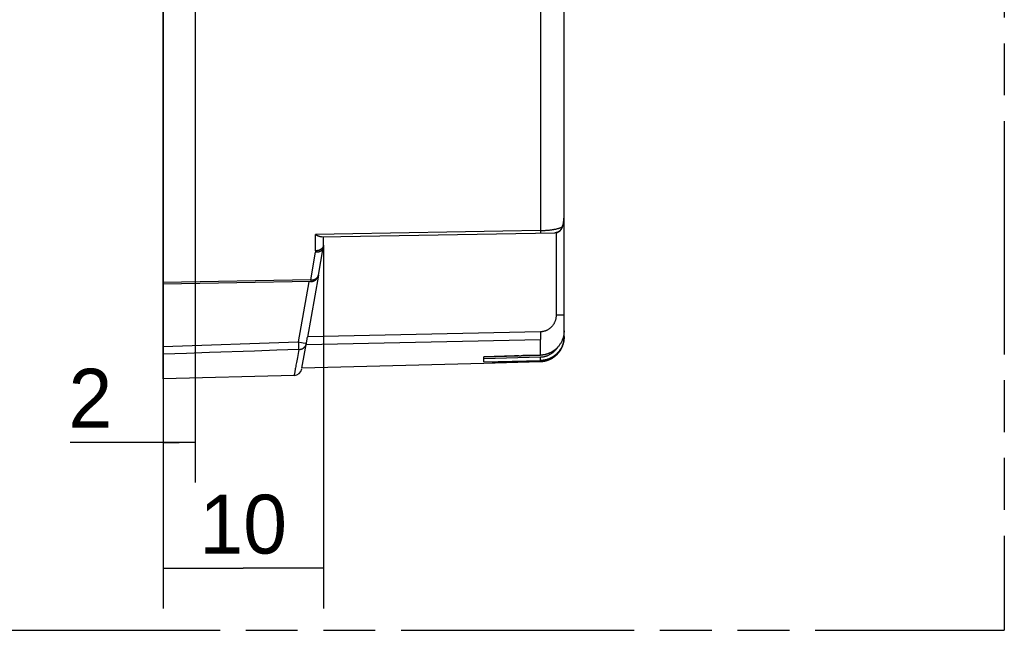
# Model space of a CAD drawing. Header units: millimetres. Extents: x 0 to 210, y 0 to 297.
# Tile 38 of 40: x 113 to 150, y 133 to 156. Entities that reach past the tile are written whole.
import ezdxf
from ezdxf.enums import TextEntityAlignment as Align

# ---------------------------------------------------------------- set-up
doc = ezdxf.new("R2010")
doc.units = ezdxf.units.MM
doc.header["$LTSCALE"] = 19.36
doc.linetypes.add('PHANTOM', pattern=[0.8, 0.45, -0.05, 0.1, -0.05, 0.1, -0.05])
doc.layers.get('0').update_dxf_attribs({"linetype": 'CONTINUOUS'})
doc.layers.add('DEFAULT_3', color=7, linetype='PHANTOM')
doc.layers.add('Z_DIM_2D', color=7, linetype='CONTINUOUS')
doc.styles.add('TEXTSTYLE_3', font='tridonic-metric-print-light.otf')
doc.dimstyles.new('DIMSTYLE_1', dxfattribs={"dimtxt": 2.2, "dimasz": 3.5, "dimexe": 1.5, "dimexo": 0, "dimgap": 0.55, "dimtad": 1, "dimlfac": 1.666667, "dimdsep": 46, "dimtxsty": 'TEXTSTYLE_3', "dimblk": '_FILLED', "dimblk1": '_FILLED', "dimblk2": '_FILLED', "dimcen": 0.09, "dimclrt": 5, "dimadec": 4, "dimazin": 2, "dimtp": 0.2, "dimtm": 0.2, "dimtfac": 1, "dimtofl": 0, "dimtmove": 0, "dimatfit": 3, "dimldrblk": '_FILLED', "dimfxl": 0, "dimtolj": 1, "dimarcsym": 0})
doc.dimstyles.new('DIMSTYLE_4', dxfattribs={"dimtxt": 2.2, "dimasz": 3.5, "dimexe": 1.5, "dimexo": 0, "dimgap": 0.55, "dimtad": 1, "dimlfac": 1.666667, "dimdsep": 46, "dimtxsty": 'TEXTSTYLE_3', "dimblk": '_FILLED', "dimblk1": '_FILLED', "dimblk2": '_FILLED', "dimcen": 0.09, "dimclrt": 5, "dimadec": 4, "dimazin": 2, "dimtp": 0.1, "dimtm": 0.1, "dimtfac": 1, "dimtofl": 0, "dimtmove": 0, "dimatfit": 3, "dimldrblk": '_FILLED', "dimfxl": 0, "dimtolj": 1, "dimarcsym": 0})

# ---------------------------------------------------------------- blocks, each defined once
blk = doc.blocks.new('*D4')
at = {"layer": 'Z_DIM_2D', "color": 2, "linetype": 'Continuous', "transparency": 16777216}
for p, q in [((124.057, 147.291), (124.057, 133.712)), ((118.057, 143.496), (118.057, 133.712)), ((118.057, 135.212), (121.057, 135.212)), ((124.057, 135.212), (121.057, 135.212))]:
    blk.add_line(p, q, dxfattribs=at)
at = {"layer": 'Z_DIM_2D', "color": 5, "linetype": 'Continuous', "transparency": 16777216, "style": 'TEXTSTYLE_3'}
blk.add_text('10', height=2.2, dxfattribs=at).set_placement((121.057, 135.762), align=Align.CENTER)
blk = doc.blocks.new('_FILLED')
at = {"color": 0, "linetype": 'ByBlock'}
blk.add_solid([(0, 0), (-1, 0.125), (-1, -0.125)], dxfattribs=at)
blk = doc.blocks.new('_NONE')
blk = doc.blocks.new('*D8')
at = {"layer": 'Z_DIM_2D', "color": 2, "linetype": 'Continuous', "transparency": 16777216}
for p, q in [((118.057, 157.589), (118.057, 138.418)), ((119.257, 157.557), (119.257, 138.418)), ((118.657, 139.918), (114.58, 139.918)), ((118.057, 139.918), (118.657, 139.918)), ((119.257, 139.918), (118.657, 139.918))]:
    blk.add_line(p, q, dxfattribs=at)
at = {"layer": 'Z_DIM_2D', "color": 5, "linetype": 'Continuous', "transparency": 16777216, "style": 'TEXTSTYLE_3'}
blk.add_text('2', height=2.2, dxfattribs=at).set_placement((116.158, 140.468), align=Align.RIGHT)

msp = doc.modelspace()

# ---------------------------------------------------------------- linework, layer by layer
at = {"color": 7, "linetype": 'Continuous'}
for p, q in [((118.057336, 142.288406), (118.057336, 176.188406)), ((133.057336, 148.377021), (133.057321, 174.115935)), ((133.057336, 155.010411), (133.057341, 155.129504)), ((133.057208, 148.357423), (133.057336, 148.377021)), ((133.057336, 143.841191), (133.057336, 148.357423)), ((123.979149, 147.597041), (132.716894, 147.749559)), ((124.057336, 147.290899), (124.057336, 147.598406)), ((123.869252, 146.171727), (124.048251, 147.186881)), ((123.578906, 145.92386), (118.057336, 145.830048)), ((123.867686, 146.163579), (123.458858, 143.84659)), ((118.057314, 143.495733), (123.118094, 143.66989)), ((123.255068, 142.688517), (123.446358, 143.773536)), ((123.41116, 143.573707), (132.180891, 143.76425)), ((123.446358, 143.773536), (123.454612, 143.821958)), ((123.454612, 143.821958), (123.458858, 143.84659)), ((133.032852, 143.879388), (133.057336, 143.879388)), ((133.000532, 143.525982), (133.004946, 143.538084)), ((130.057335, 143.11499), (130.057297, 143.113198)), ((130.057299, 143.113156), (132.181442, 143.176203)), ((130.444816, 143.126489), (130.057335, 143.11499)), ((130.057337, 142.925756), (130.057336, 143.112131)), ((130.057336, 142.88259), (132.181012, 142.939919)), ((130.057337, 142.925756), (132.180896, 142.978428)), ((130.774538, 142.902079), (130.37333, 142.891215)), ((131.202417, 143.149058), (130.444816, 143.126489)), ((131.231702, 142.914411), (130.774538, 142.902079)), ((132.180897, 142.940043), (131.231702, 142.914411)), ((131.371223, 143.15393), (131.315114, 143.152243)), ((131.371223, 143.15393), (131.452094, 143.156258)), ((132.180893, 143.17765), (131.77867, 143.165917)), ((132.207627, 142.941192), (132.180896, 142.940074)), ((132.316208, 142.992122), (132.325758, 142.99388)), ((132.325758, 142.99388), (132.329375, 142.994574)), ((130.057336, 142.866637), (123.255087, 142.688513)), ((130.05733, 142.882606), (130.37333, 142.891215)), ((130.057336, 142.866637), (130.057336, 142.882568)), ((122.962443, 142.41685), (118.057336, 142.288406)), ((122.963639, 142.423638), (122.962443, 142.41685)), ((122.967225, 142.443998), (122.963639, 142.423638))]:
    msp.add_line(p, q, dxfattribs=at)
at = {"color": 9, "linetype": 'Continuous'}
for p, q in [((132.180896, 156.368925), (132.180881, 147.825709)), ((123.765189, 147.073756), (123.765189, 147.686219)), ((132.180692, 147.794514), (132.18052, 147.781312)), ((132.180812, 147.809346), (132.180692, 147.794514)), ((132.180881, 147.825709), (132.180812, 147.809346)), ((132.762572, 147.753873), (132.762572, 144.678805)), ((132.999798, 147.965977), (132.999111, 147.966017)), ((123.581662, 145.987411), (123.760629, 147.020699)), ((123.581662, 145.987411), (118.057337, 145.893727)), ((123.51534, 145.92278), (123.118094, 143.66989)), ((123.581662, 145.987411), (123.58149, 145.973047)), ((132.762572, 144.678805), (133.057336, 144.678805)), ((132.178274, 144.048552), (123.461027, 143.858954)), ((132.178274, 144.048551), (132.179043, 144.011302)), ((132.179043, 144.011302), (132.179505, 143.986753)), ((123.118085, 143.669892), (123.294428, 143.638745)), ((123.118094, 143.66989), (123.118944, 143.645242)), ((123.118944, 143.645242), (123.120729, 143.596579)), ((123.294428, 143.638745), (123.400066, 143.62022)), ((132.179505, 143.986753), (132.180114, 143.95078)), ((132.180114, 143.95078), (132.180538, 143.921935)), ((132.180538, 143.921935), (132.180881, 143.894452)), ((132.180881, 143.894452), (132.18114, 143.868625)), ((132.181006, 143.76857), (132.180891, 143.76425)), ((132.180896, 143.177669), (132.180896, 143.764308)), ((132.181105, 143.773281), (132.181006, 143.76857)), ((132.181227, 143.781234), (132.181105, 143.773281)), ((132.18114, 143.868625), (132.181312, 143.844733)), ((132.181317, 143.790223), (132.181227, 143.781234)), ((132.181312, 143.844733), (132.181394, 143.823033)), ((132.181387, 143.803757), (132.181317, 143.790223)), ((132.181394, 143.823033), (132.181387, 143.803757)), ((133.056975, 143.815935), (133.056939, 143.814733)), ((133.057336, 143.841191), (133.056975, 143.815935)), ((123.120729, 143.596579), (123.122583, 143.549884)), ((123.122583, 143.549884), (123.124456, 143.506421)), ((123.124456, 143.506421), (123.126299, 143.467338)), ((123.126299, 143.467338), (123.127632, 143.441536)), ((123.127632, 143.441536), (123.128898, 143.419218)), ((123.128898, 143.419218), (123.129696, 143.40643)), ((123.129696, 143.40643), (123.130451, 143.395411)), ((123.417781, 143.616826), (123.418709, 143.616567)), ((132.179823, 143.097976), (130.057336, 143.045324)), ((132.180526, 143.068559), (132.179823, 143.097976)), ((132.18096, 143.04625), (132.180526, 143.068559)), ((132.181018, 143.17714), (132.180893, 143.17765)), ((132.180896, 142.940074), (132.180896, 142.978439)), ((132.181011, 142.939919), (132.180897, 142.940043)), ((132.181262, 143.025938), (132.18096, 143.04625)), ((132.181394, 143.012524), (132.181262, 143.025938)), ((132.181435, 143.004615), (132.181394, 143.012524)), ((132.181438, 142.997624), (132.181435, 143.004615))]:
    msp.add_line(p, q, dxfattribs=at)
for points in [[(132.988803, 147.968442), (132.9968, 147.990381), (133.004465, 148.01345), (133.01179, 148.037763), (133.018661, 148.062962), (133.024936, 148.088538), (133.030779, 148.115033), (133.036268, 148.142878), (133.041287, 148.171925)], [(133.041287, 148.171925), (133.045332, 148.198749), (133.048738, 148.225261), (133.051535, 148.251379), (133.05375, 148.277301), (133.055421, 148.303368), (133.056544, 148.329082), (133.057158, 148.354019), (133.057208, 148.357423)], [(129.367009, 147.784657), (126.561774, 147.735691), (125.162401, 147.711019), (123.76519, 147.68622)], [(132.180896, 147.834432), (130.772871, 147.809443), (129.367009, 147.784657)], [(132.18052, 147.781312), (132.180299, 147.769827), (132.180171, 147.764753), (132.18003, 147.760136), (132.179878, 147.755984), (132.179715, 147.752304), (132.17954, 147.749101), (132.179355, 147.746381), (132.179159, 147.744149), (132.178953, 147.742408), (132.178738, 147.741161), (132.178513, 147.740411), (132.178278, 147.740158)], [(132.180896, 147.834432), (132.204146, 147.834884), (132.227576, 147.835436), (132.251153, 147.8361), (132.274908, 147.836884), (132.298853, 147.837802), (132.323009, 147.838868), (132.347607, 147.840101), (132.372007, 147.841507), (132.39541, 147.843025), (132.418578, 147.844684), (132.442131, 147.846558), (132.465636, 147.848619), (132.488803, 147.850837), (132.511843, 147.853223), (132.534853, 147.855792), (132.557854, 147.858538), (132.580948, 147.86147), (132.603974, 147.864587), (132.626849, 147.86788), (132.649455, 147.871353), (132.671687, 147.874999), (132.693456, 147.878813), (132.714663, 147.882778), (132.735274, 147.886883), (132.755193, 147.891107), (132.774533, 147.895438), (132.793318, 147.899862), (132.81169, 147.904398), (132.829819, 147.909085), (132.847553, 147.913911), (132.864983, 147.918904), (132.881569, 147.923961), (132.896612, 147.928839), (132.911009, 147.933786), (132.92549, 147.939111), (132.939406, 147.944621), (132.952242, 147.950094), (132.964609, 147.955773), (132.97689, 147.961905), (132.988803, 147.968442)], [(132.988733, 147.968455), (132.985416, 147.956955), (132.98166, 147.945608), (132.977474, 147.934432), (132.972863, 147.923443), (132.967833, 147.912654), (132.962394, 147.902085), (132.956555, 147.891756), (132.950323, 147.881676), (132.943699, 147.87185), (132.9367, 147.862306), (132.92934, 147.853064), (132.921632, 147.844139), (132.913589, 147.835546), (132.905225, 147.827299), (132.896553, 147.819411), (132.887587, 147.811893), (132.878343, 147.804758), (132.868833, 147.798016), (132.859074, 147.791678), (132.849079, 147.785752), (132.838863, 147.780247), (132.828443, 147.775173), (132.817834, 147.770537), (132.80706, 147.766349), (132.796148, 147.762619), (132.785102, 147.759347), (132.773932, 147.756536), (132.762659, 147.754191), (132.7513, 147.752318), (132.739873, 147.75092), (132.728399, 147.75), (132.716894, 147.749559)], [(132.999111, 147.966017), (132.998035, 147.966224), (132.996467, 147.966569), (132.994403, 147.967055), (132.991826, 147.967684), (132.988733, 147.968455)], [(123.765189, 147.073756), (123.765064, 147.064888), (123.764685, 147.056029), (123.764052, 147.047179), (123.763165, 147.03834), (123.762024, 147.029513), (123.760629, 147.020699)], [(124.04822, 147.186707), (124.046554, 147.17854), (124.044399, 147.170293), (124.041792, 147.162151), (124.038736, 147.154129), (124.035235, 147.146239), (124.031296, 147.138492), (124.026925, 147.130904), (124.022128, 147.123481), (124.016908, 147.116234), (124.011277, 147.109175), (124.005244, 147.102319), (123.998818, 147.095675), (123.992011, 147.089255), (123.984833, 147.083069), (123.977296, 147.077126), (123.96941, 147.071434), (123.961189, 147.066003), (123.952644, 147.060841), (123.94379, 147.055956), (123.93464, 147.051355), (123.925208, 147.047045), (123.915508, 147.043033), (123.905555, 147.039325), (123.895364, 147.035926), (123.884951, 147.032842), (123.874333, 147.030078), (123.863525, 147.027638), (123.852548, 147.025527), (123.841423, 147.023747), (123.830161, 147.022302), (123.818775, 147.021191), (123.807285, 147.020419), (123.795708, 147.019985), (123.784061, 147.019891), (123.772363, 147.020137), (123.760633, 147.020723)], [(124.057336, 147.290899), (124.057089, 147.282072), (124.056346, 147.273259), (124.055109, 147.264476), (124.05338, 147.255736), (124.051162, 147.247055), (124.048458, 147.238446), (124.045274, 147.229923), (124.041614, 147.221501), (124.037485, 147.213194), (124.032892, 147.205015), (124.027844, 147.196979), (124.02235, 147.189097), (124.016418, 147.181383), (124.010057, 147.173851), (124.003279, 147.166511), (123.996095, 147.159378), (123.988517, 147.152461), (123.980556, 147.145773), (123.972227, 147.139325), (123.963543, 147.133128), (123.954518, 147.127191), (123.945167, 147.121524), (123.935506, 147.116138), (123.925551, 147.11104), (123.915318, 147.106239), (123.904824, 147.101743), (123.894086, 147.097559), (123.883122, 147.093696), (123.87195, 147.090157), (123.86059, 147.086951), (123.849058, 147.084081), (123.837375, 147.081553), (123.82556, 147.079371), (123.813632, 147.077539), (123.801611, 147.076058), (123.789517, 147.074933), (123.77737, 147.074165), (123.765189, 147.073754)], [(123.58149, 145.973047), (123.581265, 145.960373), (123.581134, 145.954699), (123.580991, 145.949481), (123.580835, 145.944729), (123.580667, 145.940449), (123.580488, 145.936644), (123.580298, 145.933324), (123.580096, 145.930495), (123.579884, 145.928163), (123.579661, 145.926331), (123.579429, 145.925003), (123.579187, 145.92418), (123.578937, 145.923864), (123.578907, 145.92386)], [(123.581661, 145.987411), (123.59191, 145.987052), (123.602499, 145.986955), (123.613456, 145.987205), (123.624663, 145.987835), (123.636023, 145.98881), (123.647451, 145.990156), (123.658852, 145.991881), (123.670164, 145.993979), (123.6813, 145.996436), (123.692249, 145.999247), (123.702975, 146.002401), (123.71348, 146.005893), (123.723756, 146.009721), (123.733793, 146.013878), (123.743586, 146.018364), (123.753119, 146.02317), (123.762381, 146.028292), (123.771353, 146.033722), (123.780021, 146.03945), (123.788368, 146.045466), (123.796381, 146.051761), (123.804046, 146.058324), (123.811351, 146.065143), (123.818284, 146.072209), (123.824835, 146.07951), (123.830995, 146.087035), (123.836752, 146.094771), (123.8421, 146.10271), (123.847034, 146.110842), (123.851543, 146.119152), (123.855617, 146.127625), (123.859252, 146.136247), (123.862442, 146.145006), (123.865182, 146.153887), (123.867466, 146.162876), (123.86925, 146.171715)], [(132.762572, 144.678805), (132.762002, 144.654499), (132.76072, 144.630818), (132.758715, 144.607785), (132.756018, 144.585336), (132.752665, 144.563464), (132.748636, 144.542021), (132.743928, 144.520864), (132.738527, 144.499966), (132.732392, 144.479188), (132.725592, 144.458718), (132.718186, 144.438722), (132.71017, 144.419133), (132.701564, 144.399949), (132.692354, 144.381139), (132.682537, 144.362673), (132.672105, 144.344549), (132.661055, 144.326764), (132.649364, 144.309295), (132.637021, 144.292129), (132.623994, 144.275243), (132.610241, 144.258606), (132.595777, 144.242227)], [(132.595777, 144.242227), (132.580072, 144.226138), (132.564301, 144.2109), (132.548472, 144.196532), (132.532565, 144.182983), (132.516572, 144.170221), (132.500466, 144.158209), (132.48431, 144.146955), (132.46782, 144.136291), (132.450595, 144.125972), (132.433051, 144.116236), (132.415496, 144.107268), (132.397857, 144.098985), (132.380162, 144.091368), (132.362427, 144.084407), (132.344753, 144.078103), (132.326911, 144.072395), (132.308613, 144.067189), (132.290142, 144.062582), (132.27172, 144.058651), (132.253242, 144.055364), (132.234683, 144.052711), (132.216018, 144.050693), (132.197211, 144.049306), (132.178274, 144.048552)], [(133.056939, 143.814733), (133.05586, 143.789606), (133.054015, 143.763866), (133.051434, 143.738189), (133.04812, 143.712596), (133.044075, 143.687108), (133.039301, 143.661745), (133.033805, 143.636528), (133.027588, 143.611479), (133.020658, 143.586617), (133.013018, 143.561964), (133.004677, 143.537539)], [(121.483002, 143.330122), (119.791687, 143.272929), (118.929891, 143.243644), (118.057337, 143.213901)], [(123.131158, 143.386235), (122.312475, 143.358313), (121.483002, 143.330122)], [(123.130451, 143.395411), (123.130811, 143.390588), (123.131158, 143.386235)], [(123.131161, 143.386361), (123.143664, 143.386669), (123.155509, 143.387417), (123.166346, 143.388496), (123.177181, 143.389956), (123.189208, 143.392032), (123.201422, 143.394643), (123.213141, 143.397639), (123.22466, 143.401071), (123.236066, 143.404964), (123.24729, 143.409299), (123.258297, 143.414061), (123.269078, 143.419247), (123.27962, 143.42485), (123.289903, 143.430859), (123.299908, 143.437263), (123.30962, 143.444053), (123.319022, 143.451217), (123.328099, 143.458743), (123.336836, 143.466619), (123.345218, 143.47483), (123.353231, 143.483365), (123.360862, 143.492207), (123.368099, 143.501343), (123.374928, 143.510757), (123.381339, 143.520434), (123.387322, 143.530356), (123.392865, 143.540509), (123.397961, 143.550875), (123.4026, 143.561436), (123.406775, 143.572177), (123.410482, 143.583087), (123.413706, 143.594123), (123.416439, 143.60524), (123.418683, 143.616428)], [(123.400066, 143.62022), (123.407385, 143.618889), (123.410372, 143.618326), (123.41291, 143.617836), (123.414993, 143.61742), (123.416618, 143.617082), (123.417781, 143.616826)], [(133.004677, 143.537539), (132.995011, 143.511754), (132.984562, 143.486278), (132.973341, 143.461133), (132.961358, 143.436343), (132.948624, 143.411931), (132.935151, 143.38792), (132.920952, 143.364332), (132.90604, 143.34119), (132.89043, 143.318515), (132.874135, 143.296327), (132.85717, 143.274648), (132.839552, 143.253498), (132.821298, 143.232895), (132.802423, 143.212861)], [(132.180896, 142.978428), (132.18099, 142.979075), (132.181076, 142.980014), (132.181153, 142.981243), (132.181221, 142.982759), (132.181281, 142.984559), (132.181331, 142.986638), (132.181372, 142.988993), (132.181403, 142.991614), (132.181438, 142.997624)], [(132.181442, 143.176203), (132.181342, 143.176264), (132.181254, 143.176413), (132.181188, 143.17658), (132.181119, 143.17679), (132.181018, 143.17714)]]:
    msp.add_lwpolyline(points, dxfattribs=at)
at = {"color": 7, "linetype": 'Continuous'}
for points in [[(132.999551, 147.966048), (133.004038, 147.981984), (133.00861, 147.99897), (133.012981, 148.016009), (133.017149, 148.033098), (133.021115, 148.050235), (133.024877, 148.067417), (133.028436, 148.084643), (133.03179, 148.10191), (133.034939, 148.119216), (133.037883, 148.136557), (133.040622, 148.153932), (133.043154, 148.171338), (133.04548, 148.188773), (133.0476, 148.206235), (133.049512, 148.22372), (133.051217, 148.241226), (133.052714, 148.258751), (133.054004, 148.276293), (133.055086, 148.293849), (133.055959, 148.311416), (133.056625, 148.328992), (133.057082, 148.346575), (133.05726, 148.357425)], [(123.979149, 147.59704), (123.971504, 147.597115), (123.96337, 147.597613), (123.954716, 147.598563), (123.945629, 147.599982), (123.93617, 147.601876), (123.926383, 147.604252), (123.916342, 147.607103), (123.906024, 147.610436), (123.895465, 147.614243), (123.884565, 147.618556), (123.873144, 147.623454), (123.861486, 147.628838), (123.849823, 147.63458), (123.838138, 147.640678), (123.826586, 147.647037), (123.814891, 147.653802), (123.80276, 147.661164), (123.790386, 147.669039), (123.777875, 147.677388), (123.76519, 147.68622)], [(124.04822, 147.186701), (124.04957, 147.194675), (124.050925, 147.203422), (124.052151, 147.212189), (124.053248, 147.220974), (124.053699, 147.224931)], [(123.578906, 145.923861), (123.583604, 145.923978), (123.588292, 145.924168), (123.592974, 145.924431), (123.597649, 145.924767), (123.602327, 145.925177), (123.606982, 145.925658), (123.611577, 145.926205), (123.616158, 145.926822), (123.620767, 145.927516), (123.625384, 145.928285), (123.630022, 145.929132), (123.634626, 145.930047), (123.639113, 145.931012), (123.64358, 145.932044), (123.648101, 145.933162), (123.652655, 145.934364), (123.657282, 145.935665), (123.661865, 145.937032), (123.666244, 145.938414), (123.670588, 145.939857), (123.675021, 145.941407), (123.679509, 145.943055), (123.684097, 145.944826), (123.688668, 145.946676), (123.693079, 145.948546), (123.697445, 145.950479), (123.701825, 145.952503), (123.70624, 145.95463), (123.710751, 145.956897), (123.715294, 145.959277), (123.719855, 145.961767), (123.724341, 145.964318), (123.728596, 145.966833), (123.732805, 145.969416), (123.737117, 145.972163), (123.741481, 145.975049), (123.745924, 145.978102), (123.75036, 145.98127), (123.754712, 145.984498), (123.758994, 145.987796), (123.763187, 145.991146), (123.767322, 145.994574), (123.771433, 145.998109), (123.775494, 146.001729), (123.779482, 146.005418), (123.783416, 146.00919), (123.787322, 146.013076), (123.791149, 146.017025), (123.794832, 146.020966), (123.798451, 146.024982), (123.802104, 146.029186), (123.80567, 146.033448), (123.809028, 146.037614), (123.812302, 146.041826), (123.815593, 146.046221), (123.81882, 146.0507), (123.821934, 146.055193), (123.824954, 146.059726), (123.827874, 146.064284), (123.830726, 146.068919), (123.83356, 146.07372), (123.836302, 146.078567), (123.838877, 146.083322), (123.841356, 146.088102), (123.843781, 146.092993), (123.846137, 146.09797), (123.848437, 146.103072), (123.850635, 146.108201), (123.85268, 146.113224), (123.854627, 146.118266), (123.856514, 146.123429), (123.858321, 146.12867), (123.860049, 146.134002), (123.861673, 146.139354), (123.863167, 146.14462), (123.86456, 146.149901), (123.865873, 146.155273), (123.867096, 146.160707), (123.868224, 146.166199), (123.86925, 146.171712)], [(133.057336, 144.091139), (133.056945, 144.064151), (133.055771, 144.037154), (133.053808, 144.010156), (133.051059, 143.983223), (133.04753, 143.956417), (133.043225, 143.929752), (133.03815, 143.903258), (133.03231, 143.876945), (133.031095, 143.871892)], [(133.057326, 143.879388), (133.056978, 143.852671), (133.055837, 143.825978), (133.053903, 143.799332), (133.051179, 143.772755), (133.047665, 143.746265), (133.043365, 143.719889), (133.038284, 143.693652), (133.032424, 143.667576), (133.025791, 143.641682), (133.018391, 143.615994), (133.010231, 143.590538), (133.001314, 143.565326), (132.991644, 143.54037), (132.981231, 143.515703), (132.970084, 143.491349), (132.958219, 143.46734), (132.945655, 143.443715), (132.932391, 143.420469), (132.918418, 143.397593), (132.903771, 143.375145), (132.888486, 143.353177), (132.872568, 143.331691), (132.856027, 143.310699), (132.838876, 143.290213), (132.821123, 143.270244), (132.802786, 143.250813)], [(133.031095, 143.871892), (133.025704, 143.850819), (133.018342, 143.824914), (133.010233, 143.79926), (133.001383, 143.77387), (132.991798, 143.748762), (132.981487, 143.723955), (132.970456, 143.699464), (132.958718, 143.675316), (132.946286, 143.651535), (132.933171, 143.628141), (132.919387, 143.605154), (132.904943, 143.582591), (132.889851, 143.560466), (132.874125, 143.538802), (132.857784, 143.51762), (132.840838, 143.496935), (132.823301, 143.476763), (132.80519, 143.457121)], [(133.004946, 143.538084), (133.009186, 143.550248), (133.013252, 143.562471), (133.017143, 143.57475), (133.020858, 143.587085), (133.024397, 143.599471), (133.027758, 143.611906), (133.030941, 143.624388), (133.033946, 143.636915), (133.036771, 143.649483), (133.039416, 143.66209), (133.041881, 143.674734), (133.044164, 143.687411), (133.046267, 143.70012), (133.048187, 143.712858), (133.049925, 143.725622), (133.051481, 143.738409), (133.052854, 143.751218), (133.054043, 143.764044), (133.05505, 143.776887), (133.055872, 143.789742), (133.056511, 143.802608), (133.056965, 143.815482), (133.057236, 143.828361), (133.057323, 143.841191)], [(123.133371, 143.386254), (123.119519, 143.307769), (123.106242, 143.232522), (123.09354, 143.160525), (123.081415, 143.091791), (123.058905, 142.964162)], [(132.71199, 143.340205), (132.692225, 143.320535), (132.672302, 143.301874), (132.652225, 143.284245), (132.631981, 143.267576), (132.61157, 143.251821), (132.590959, 143.236927), (132.570164, 143.222858), (132.549033, 143.209516), (132.527331, 143.196739), (132.505312, 143.184677), (132.483165, 143.173439), (132.460852, 143.162987), (132.438391, 143.153316), (132.41579, 143.144428), (132.393083, 143.136329), (132.370207, 143.129004), (132.347093, 143.122438), (132.323795, 143.116645), (132.300361, 143.111637), (132.27674, 143.107397), (132.252905, 143.103915), (132.228825, 143.101187), (132.20446, 143.099206), (132.179823, 143.097976)], [(132.80519, 143.457121), (132.795354, 143.446926), (132.785362, 143.436886), (132.775213, 143.427004), (132.764912, 143.417284), (132.754462, 143.407727), (132.743866, 143.398336), (132.733125, 143.389114), (132.722242, 143.380062), (132.711221, 143.371183), (132.700064, 143.362478), (132.688773, 143.353951), (132.677351, 143.345602), (132.6658, 143.337432), (132.654124, 143.329445), (132.642324, 143.321641), (132.630406, 143.314025), (132.618376, 143.306599), (132.606238, 143.299367), (132.593997, 143.29233), (132.581657, 143.285491), (132.569223, 143.278853), (132.556699, 143.272416), (132.54409, 143.266184), (132.531398, 143.260157), (132.518626, 143.254335), (132.505778, 143.248721), (132.492858, 143.243315), (132.479871, 143.23812), (132.466823, 143.233136), (132.453715, 143.228365), (132.44055, 143.223806), (132.42733, 143.219459), (132.414054, 143.215325), (132.400724, 143.211402), (132.387338, 143.207691), (132.373894, 143.204191), (132.360389, 143.2009), (132.346827, 143.197822), (132.33321, 143.194955), (132.319544, 143.192302), (132.305833, 143.189864), (132.29208, 143.18764), (132.278287, 143.185633), (132.26446, 143.183842), (132.2506, 143.182268), (132.236711, 143.180912), (132.222793, 143.179773), (132.20885, 143.178853), (132.194883, 143.178151), (132.180896, 143.177669)], [(132.808967, 143.460582), (132.796576, 143.44227), (132.781319, 143.421209), (132.765241, 143.400454), (132.748333, 143.380026), (132.730581, 143.359945), (132.71199, 143.340205)], [(132.802224, 143.212561), (132.811138, 143.22186), (132.819917, 143.231285), (132.828561, 143.240835), (132.837068, 143.250507), (132.845436, 143.2603), (132.853662, 143.270212), (132.861746, 143.28024), (132.869686, 143.290383), (132.877481, 143.300638), (132.885128, 143.311004), (132.892626, 143.321478), (132.899973, 143.332058), (132.907169, 143.342742), (132.914211, 143.353527), (132.921098, 143.364413), (132.927829, 143.375395), (132.934403, 143.386473), (132.940817, 143.397644), (132.947071, 143.408905), (132.953164, 143.420254), (132.959094, 143.43169), (132.964859, 143.443209), (132.97046, 143.454809), (132.975894, 143.466488), (132.981161, 143.478243), (132.986259, 143.490073), (132.991187, 143.501974), (132.995945, 143.513945), (133.000532, 143.525982)], [(123.058905, 142.964162), (123.048523, 142.905289), (123.038726, 142.849725), (123.029515, 142.797478), (123.020892, 142.748559), (123.012858, 142.702977), (123.005414, 142.660739), (122.998561, 142.621852), (122.9923, 142.586324), (122.98156, 142.525369)], [(131.315114, 143.152243), (131.230651, 143.149841), (131.202417, 143.149058)], [(131.77867, 143.165917), (131.566278, 143.159642), (131.543495, 143.15898), (131.520685, 143.158317), (131.452094, 143.156258)], [(132.31617, 142.992332), (132.293789, 142.988616), (132.271322, 142.985465), (132.248785, 142.982882), (132.226191, 142.980867), (132.203556, 142.979424), (132.180893, 142.978553)], [(132.18101, 142.939995), (132.193867, 142.940441), (132.206731, 142.941071), (132.219586, 142.941884), (132.232427, 142.942882), (132.245252, 142.944063), (132.25806, 142.945427), (132.270846, 142.946974), (132.283609, 142.948704), (132.296346, 142.950615), (132.309055, 142.952709), (132.321732, 142.954985), (132.334376, 142.957441), (132.346983, 142.960078), (132.359551, 142.962894), (132.372077, 142.965891), (132.38456, 142.969065), (132.396996, 142.972418), (132.409382, 142.975949), (132.421717, 142.979656), (132.433998, 142.983539), (132.446222, 142.987597), (132.458386, 142.99183), (132.470489, 142.996236), (132.482528, 143.000814), (132.4945, 143.005565), (132.506403, 143.010486), (132.518235, 143.015576), (132.529992, 143.020835), (132.541673, 143.026262), (132.553276, 143.031855), (132.564797, 143.037613), (132.576235, 143.043536), (132.587587, 143.049621), (132.598851, 143.055868), (132.610024, 143.062276), (132.621105, 143.068842), (132.63209, 143.075567), (132.642979, 143.082447), (132.653768, 143.089483), (132.664456, 143.096672), (132.675039, 143.104013), (132.685517, 143.111505), (132.695886, 143.119146), (132.706146, 143.126934), (132.716292, 143.134868), (132.726325, 143.142946), (132.736241, 143.151167), (132.746038, 143.159529), (132.755715, 143.16803), (132.76527, 143.176668), (132.7747, 143.185442), (132.784004, 143.19435), (132.793179, 143.203391), (132.802224, 143.212561)], [(132.802423, 143.212861), (132.783476, 143.193926), (132.763976, 143.175564), (132.743939, 143.157791), (132.723384, 143.140621), (132.702328, 143.124069), (132.680787, 143.10815), (132.658778, 143.092875), (132.636331, 143.078265), (132.61348, 143.064341), (132.590234, 143.051107), (132.566607, 143.038569), (132.542616, 143.026738), (132.518277, 143.015622), (132.493613, 143.005232), (132.468647, 142.995578), (132.443404, 142.98667), (132.417907, 142.978517), (132.392181, 142.971126), (132.366251, 142.964505), (132.340139, 142.958658), (132.313866, 142.953591), (132.287455, 142.949307), (132.26093, 142.945811), (132.234313, 142.943105), (132.207627, 142.941192)], [(132.802338, 143.250352), (132.783004, 143.231088), (132.763095, 143.21242), (132.742628, 143.194364), (132.721622, 143.176936), (132.700098, 143.160154), (132.678073, 143.144032), (132.655569, 143.128584), (132.632605, 143.113826), (132.609203, 143.09977), (132.585386, 143.086431), (132.561175, 143.07382), (132.536592, 143.061949), (132.51166, 143.050829), (132.486402, 143.040471), (132.460842, 143.030883), (132.435003, 143.022075), (132.408908, 143.014055), (132.382582, 143.006829), (132.356049, 143.000406), (132.329333, 142.99479)], [(122.98156, 142.525369), (122.977082, 142.499953), (122.9732, 142.477916), (122.967225, 142.443998)]]:
    msp.add_lwpolyline(points, dxfattribs=at)
for centre, radius, start, end in [((132.711663, 148.049513), 0.3, 270.9991261, 343.8320794), ((123.457336, 147.290899), 0.6, 350.0074748, 359.9999944), ((122.955443, 142.716882), 0.3, 271.3364748, 349.8970556)]:
    msp.add_arc(centre, radius, start, end, dxfattribs=at)
at = {"layer": 'DEFAULT_3', "color": 91, "linetype": 'PHANTOM', "true_color": 0x80ff80}
for p in [(149.524852, 182.895098), (49.524852, 132.895098)]:
    msp.add_line(p, (149.524852, 132.895098), dxfattribs=at)

# ---------------------------------------------------------------- dimensions: what is measured, and where the dimension line sits
at = {"layer": 'Z_DIM_2D', "color": 2, "linetype": 'Continuous'}
dim = msp.add_linear_dim(base=(118.057336, 139.918055), p1=(119.257336, 157.557194), p2=(118.057336, 157.588637), angle=180, dimstyle='DIMSTYLE_4', override={"dimblk1": 'NONE', "dimblk2": 'NONE', "dimsah": 1}, dxfattribs=at)
dim.commit()
dim.dimension.update_dxf_attribs({"geometry": '*D8', "text_midpoint": (115.340505, 139.918055), "dimtype": 160})
dim = msp.add_linear_dim(base=(124.057336, 135.212004), p1=(118.057336, 143.49573), p2=(124.057336, 147.290899), text=' \\P<>', dimstyle='DIMSTYLE_1', override={"dimblk1": 'NONE', "dimblk2": 'NONE', "dimsah": 1}, dxfattribs=at)
dim.commit()
dim.dimension.update_dxf_attribs({"geometry": '*D4', "text_midpoint": (121.057336, 135.212004), "dimtype": 160})

doc.saveas('drawing.dxf')
